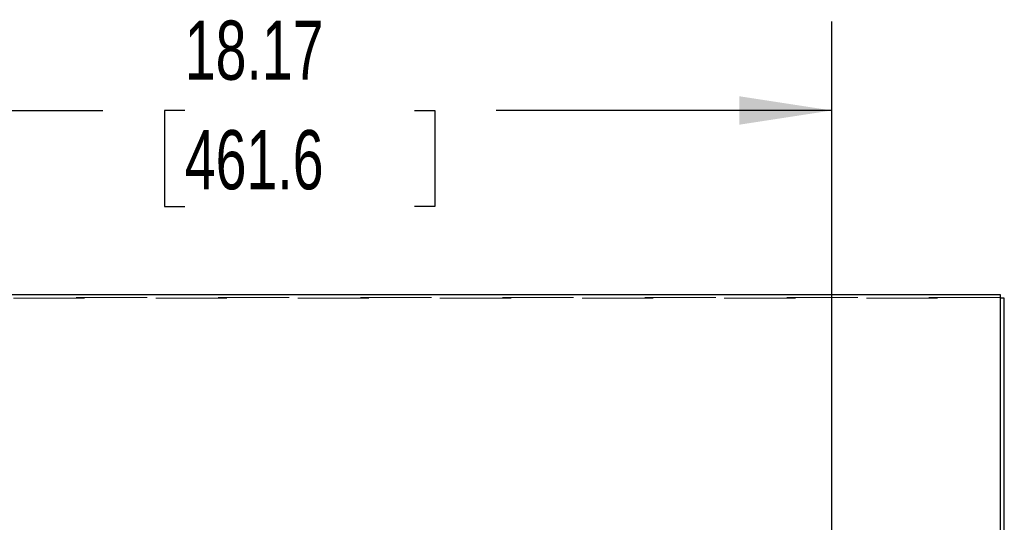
# Model space of a CAD drawing. Header units: inches. Extents: x 0.2 to 10.7, y 0.2 to 7.9.
# Tile 59 of 105: x 3.6 to 5, y 4.9 to 5.6. Entities that reach past the tile are written whole.
import ezdxf

# ---------------------------------------------------------------- set-up
doc = ezdxf.new("R2010")
doc.units = ezdxf.units.IN
doc.header["$MEASUREMENT"] = 0
doc.linetypes.add('HIDDEN', pattern=[0.075, 0.05, -0.025])
doc.layers.add('DIMENSIONS', color=140, linetype='Continuous')
doc.styles.add('SLDTEXTSTYLE0', font='TXT', dxfattribs={"width": 0.7})
doc.dimstyles.new('SLDDIMSTYLE0', dxfattribs={"dimtxt": 0.084961, "dimasz": 0.13, "dimexe": 0, "dimexo": 0.0625, "dimgap": 0.02124, "dimtad": 0, "dimtih": 1, "dimtoh": 1, "dimlfac": 12, "dimrnd": 1e-09, "dimzin": 12, "dimdsep": 46, "dimtxsty": 'SLDTEXTSTYLE0', "dimsah": 1, "dimcen": 0.09, "dimadec": 0, "dimazin": 3, "dimtfac": 1, "dimtofl": 0, "dimtmove": 0, "dimatfit": 3, "dimfxl": 0, "dimfrac": 2, "dimtolj": 1, "dimtzin": 12, "dimarcsym": 0})

# ---------------------------------------------------------------- blocks, each defined once
blk = doc.blocks.new('_D')
at = {"layer": 'DIMENSIONS'}
for p, q in [((3.2725, 4.6193), (3.2725, 5.6179)), ((4.7871, 4.6193), (4.7871, 5.6179)), ((3.2725, 5.4929), (3.7617, 5.4929)), ((3.8768, 5.4929), (3.8483, 5.4929)), ((3.8483, 5.4929), (3.8483, 5.3579)), ((4.2, 5.4929), (4.2285, 5.4929)), ((4.2285, 5.4929), (4.2285, 5.3579)), ((4.7871, 5.4929), (4.3151, 5.4929)), ((3.8483, 5.3579), (3.8768, 5.3579)), ((4.2285, 5.3579), (4.2, 5.3579))]:
    blk.add_line(p, q, dxfattribs=at)
for points in [[(3.2725, 5.4929), (3.4025, 5.4729), (3.4025, 5.5129)], [(4.7871, 5.4929), (4.6571, 5.5129), (4.6571, 5.4729)]]:
    blk.add_solid(points, dxfattribs=at)
at = {"layer": 'DIMENSIONS', "char_height": 0.08333, "attachment_point": 1, "style": 'SLDTEXTSTYLE0'}
for s, insert in [('18.17', (3.8768, 5.6194)), ('461.6', (3.8768, 5.4653))]:
    blk.add_mtext(s, dxfattribs=dict(at, insert=insert))

msp = doc.modelspace()

# ---------------------------------------------------------------- linework, layer by layer
at = {"color": 7, "linetype": 'Continuous', "lineweight": 25}
for p, q in [((3.0358076, 5.2341283), (5.0238076, 5.2341283)), ((5.0238076, 5.2341283), (5.0238076, 4.8625701)), ((5.0298076, 5.2286905), (5.0238076, 5.2286905)), ((5.0298076, 4.8559907), (5.0298076, 5.2286905))]:
    msp.add_line(p, q, dxfattribs=at)
at = {"color": 7, "linetype": 'HIDDEN', "lineweight": 18}
for p, q in [((3.0358076, 5.2286905), (5.0238076, 5.2286905)), ((5.0238076, 5.2296438), (3.0388076, 5.2296438))]:
    msp.add_line(p, q, dxfattribs=at)

# ---------------------------------------------------------------- dimensions: what is measured, and where the dimension line sits
at = {"layer": 'DIMENSIONS'}
dim = msp.add_linear_dim(base=(4.7870511, 5.4929094), p1=(3.2725234, 4.569278), p2=(4.7870511, 4.569278), dimstyle='SLDDIMSTYLE0', dxfattribs=at)
dim.commit()
dim.dimension.update_dxf_attribs({"geometry": '_D', "text_midpoint": (4.0383825, 5.4929094), "dimtype": 160})

doc.saveas('drawing.dxf')
